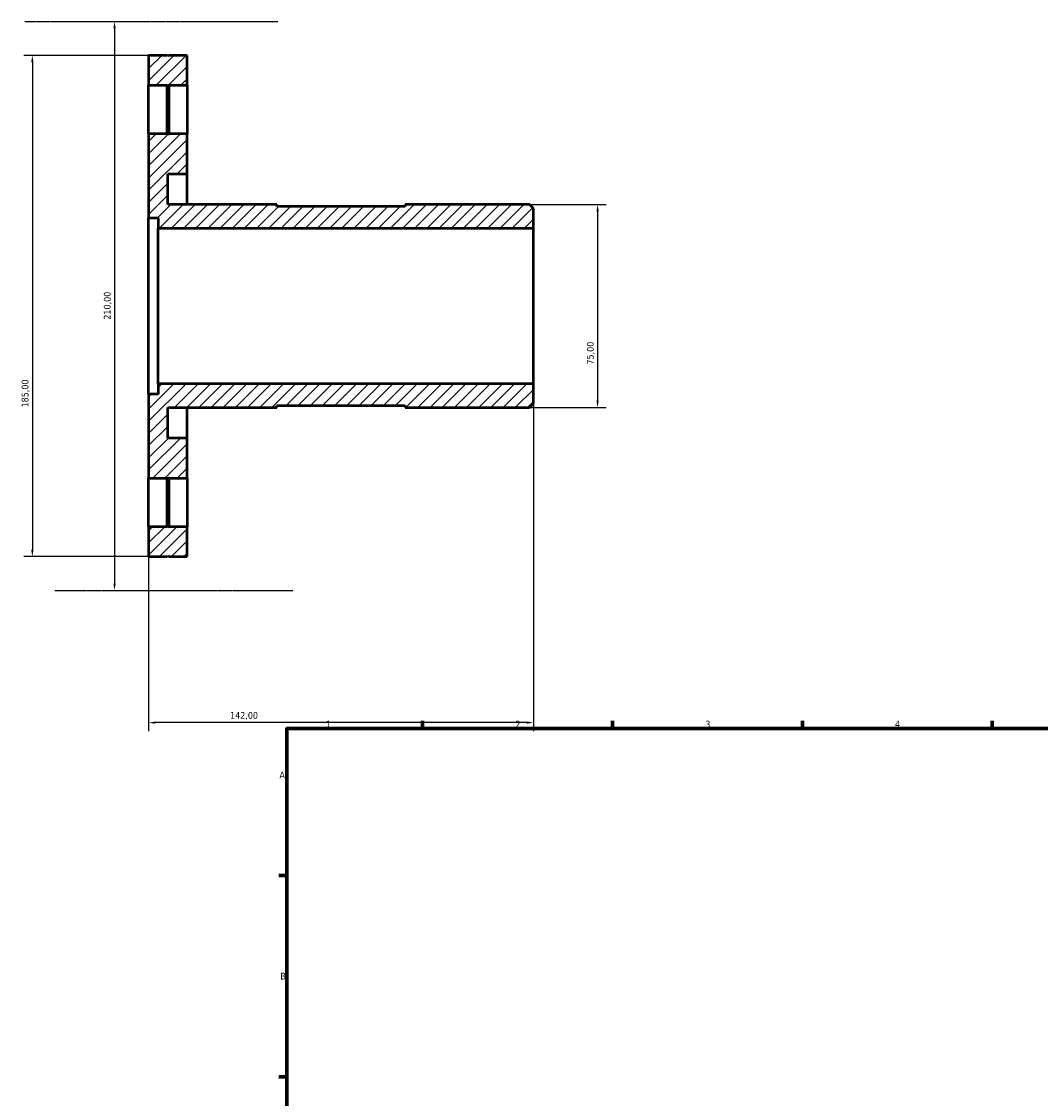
# Model space of a CAD drawing. Header units: millimetres. Extents: x -78 to 903, y -108 to 840.
# Tile 2 of 4: x -78 to 298, y 437 to 835. Entities that reach past the tile are written whole.
import ezdxf

# ---------------------------------------------------------------- set-up
doc = ezdxf.new("R2010")
doc.units = ezdxf.units.MM
doc.linetypes.add('CHAIN', pattern=[0.7087, 0.4724, -0.0591, 0.1181, -0.0591])
for name, color, linetype, lineweight in [('Border (ISO)', 7, 'Continuous', 70), ('Centerline (ISO)', 7, 'Continuous', 25), ('Dimension (ISO)', 7, 'Continuous', 25), ('Hatch (ISO)', 7, 'Continuous', 18), ('Visible (ISO)', 7, 'Continuous', 50)]:
    doc.layers.add(name, color=color, linetype=linetype, lineweight=lineweight)
doc.styles.add('Note Text (ISO)', font='tahoma.ttf')
doc.dimstyles.new('Default (ISO)', dxfattribs={"dimtxt": 2.5, "dimasz": 2.5, "dimexe": 3.175, "dimexo": 0, "dimgap": 0.762, "dimtad": 1, "dimrnd": 1e-08, "dimzin": 0, "dimtxsty": 'Note Text (ISO)', "dimcen": 0.09, "dimdle": 10, "dimclrd": 256, "dimclre": 256, "dimclrt": 232, "dimazin": 0, "dimtfac": 1.40208, "dimtmove": 0, "dimatfit": 3, "dimfxl": 1, "dimtolj": 1, "dimtzin": 0, "dimlwd": -1, "dimlwe": -1, "dimarcsym": 0})

# ---------------------------------------------------------------- blocks, each defined once
blk = doc.blocks.new('Borders Default Border')
at = {"layer": 'Border (ISO)'}
for p, q in [((70.08, 574), (70.08, 576.9)), ((140.17, 574), (140.17, 576.9)), ((210.25, 574), (210.25, 576.9)), ((280.33, 574), (280.33, 576.9)), ((20, 519.75), (17.1, 519.75)), ((20, 445.5), (17.1, 445.5))]:
    blk.add_line(p, q, dxfattribs=at)
at = {"layer": 'Border (ISO)', "flags": 128}
blk.add_lwpolyline([(20, 20), (20, 574), (821, 574), (821, 20), (20, 20)], dxfattribs=at)
at = {"layer": 'Border (ISO)', "color": 232, "true_color": 0xca0064, "char_height": 2.5, "attachment_point": 7, "style": 'Note Text (ISO)'}
for s, insert in [('1', (34.48, 574.4)), ('2', (104.37, 574.4)), ('3', (174.43, 574.35)), ('4', (244.42, 574.4)), ('A', (17.29, 555.62)), ('B', (17.59, 481.37))]:
    blk.add_mtext(s, dxfattribs=dict(at, insert=insert))
blk = doc.blocks.new('*D7')
at = {"layer": 'Defpoints', "color": 0, "transparency": 16777216}
for p in [(109.5, 767.5), (109.5, 692.5), (134.68, 692.5)]:
    blk.add_point(p, dxfattribs=at)
at = {"layer": 'Dimension (ISO)', "transparency": 16777216}
for p, q in [((109.5, 767.5), (137.86, 767.5)), ((134.68, 765), (134.68, 695)), ((109.5, 692.5), (137.86, 692.5))]:
    blk.add_line(p, q, dxfattribs=at)
for points in [[(134.27, 765), (135.1, 765), (134.68, 767.5)], [(134.27, 695), (135.1, 695), (134.68, 692.5)]]:
    blk.add_solid(points, dxfattribs=at)
at = {"layer": 'Dimension (ISO)', "color": 232, "true_color": 0xca0064, "transparency": 16777216, "insert": (130.75, 708.38), "char_height": 2.5, "attachment_point": 1, "rotation": 90, "style": 'Note Text (ISO)'}
blk.add_mtext('\\A1;75,00', dxfattribs=at)
blk = doc.blocks.new('*D8')
at = {"layer": 'Defpoints', "color": 0, "transparency": 16777216}
for p in [(-29.97, 835), (-43.59, 625), (-29.63, 625)]:
    blk.add_point(p, dxfattribs=at)
at = {"layer": 'Dimension (ISO)', "transparency": 16777216}
blk.add_line((-43.59, 832.5), (-43.59, 627.5), dxfattribs=at)
for points in [[(-44.01, 832.5), (-43.17, 832.5), (-43.59, 835)], [(-44.01, 627.5), (-43.17, 627.5), (-43.59, 625)]]:
    blk.add_solid(points, dxfattribs=at)
at = {"layer": 'Dimension (ISO)', "color": 232, "true_color": 0xca0064, "transparency": 16777216, "insert": (-47.53, 724.95), "char_height": 2.5, "attachment_point": 1, "rotation": 90, "style": 'Note Text (ISO)'}
blk.add_mtext('\\A1;210,00', dxfattribs=at)
blk = doc.blocks.new('*D9')
at = {"layer": 'Defpoints', "color": 0, "transparency": 16777216}
for p in [(-23.6, 822.5), (-73.91, 637.5), (-23.6, 637.5)]:
    blk.add_point(p, dxfattribs=at)
at = {"layer": 'Dimension (ISO)', "transparency": 16777216}
for p, q in [((-23.6, 822.5), (-77.09, 822.5)), ((-73.91, 820), (-73.91, 640)), ((-23.6, 637.5), (-77.09, 637.5))]:
    blk.add_line(p, q, dxfattribs=at)
for points in [[(-74.33, 820), (-73.49, 820), (-73.91, 822.5)], [(-74.33, 640), (-73.49, 640), (-73.91, 637.5)]]:
    blk.add_solid(points, dxfattribs=at)
at = {"layer": 'Dimension (ISO)', "color": 232, "true_color": 0xca0064, "transparency": 16777216, "insert": (-77.85, 692.55), "char_height": 2.5, "attachment_point": 1, "rotation": 90, "style": 'Note Text (ISO)'}
blk.add_mtext('\\A1;185,00', dxfattribs=at)
blk = doc.blocks.new('*D10')
at = {"layer": 'Defpoints', "color": 0, "transparency": 16777216}
for p in [(111, 701.25), (-31, 697.5), (-31, 576.19)]:
    blk.add_point(p, dxfattribs=at)
at = {"layer": 'Dimension (ISO)', "transparency": 16777216}
for p, q in [((111, 701.25), (111, 573.02)), ((-31, 697.5), (-31, 573.02)), ((108.5, 576.19), (-28.5, 576.19))]:
    blk.add_line(p, q, dxfattribs=at)
for points in [[(-28.5, 576.61), (-28.5, 575.77), (-31, 576.19)], [(108.5, 576.61), (108.5, 575.77), (111, 576.19)]]:
    blk.add_solid(points, dxfattribs=at)
at = {"layer": 'Dimension (ISO)', "color": 232, "true_color": 0xca0064, "transparency": 16777216, "insert": (-0.95, 580.13), "char_height": 2.5, "attachment_point": 1, "style": 'Note Text (ISO)'}
blk.add_mtext('\\A1;142,00', dxfattribs=at)

msp = doc.modelspace()

# ---------------------------------------------------------------- hatches: boundary and pattern name
at = {"layer": 'Hatch (ISO)'}
h = msp.add_hatch(dxfattribs=at)
h.set_pattern_fill('ANSI31', color=256, scale=25.4, style=0)
h.set_pattern_definition([(45, (0, 0), (-2.245064, 2.245064), [])])
h.paths.add_polyline_path([(-23.6, 648.5), (-23.9, 648.2), (-24.2, 648.5), (-31, 648.5), (-31, 637.5), (-24.2, 637.5), (-23.9, 637.8), (-23.6, 637.5), (-16.8, 637.5), (-16.8, 648.5)])
h.paths.add_polyline_path([(-23.9, 666.8), (-23.6, 666.5), (-16.8, 666.5), (-16.8, 681.25), (-23.9, 681.25), (-23.9, 692.5), (16.333, 692.5), (16.333, 693.25), (63.667, 693.25), (63.667, 692.5), (109.5, 692.5), (111, 694), (111, 701.25), (-27.45, 701.25), (-27.45, 697.5), (-31, 697.5), (-31, 666.5), (-24.2, 666.5)])
h.paths.add_polyline_path([(-23.9, 811.8), (-23.6, 811.5), (-16.8, 811.5), (-16.8, 822.5), (-23.6, 822.5), (-23.9, 822.2), (-24.2, 822.5), (-31, 822.5), (-31, 811.5), (-24.2, 811.5)])
h.paths.add_polyline_path([(-23.6, 793.5), (-23.9, 793.2), (-24.2, 793.5), (-31, 793.5), (-31, 762.5), (-27.45, 762.5), (-27.45, 758.75), (111, 758.75), (111, 766), (109.5, 767.5), (63.667, 767.5), (63.667, 766.75), (16.333, 766.75), (16.333, 767.5), (-23.9, 767.5), (-23.9, 778.75), (-16.8, 778.75), (-16.8, 793.5)])

# ---------------------------------------------------------------- linework, layer by layer
at = {"layer": 'Centerline (ISO)', "linetype": 'CHAIN'}
for p, q in [((-76.662, 835), (16.722, 835)), ((-65.622, 625), (22.242, 625))]:
    msp.add_line(p, q, dxfattribs=at)
at = {"layer": 'Visible (ISO)'}
for p, q in [((-24.2, 822.5), (-31, 822.5)), ((-31, 822.5), (-31, 811.5)), ((-23.9, 822.2), (-24.2, 822.5)), ((-23.6, 822.5), (-23.9, 822.2)), ((-16.8, 822.5), (-23.6, 822.5)), ((-16.8, 811.5), (-16.8, 822.5)), ((-31, 811.5), (-24.2, 811.5)), ((-31, 793.5), (-31, 811.5)), ((-24.2, 811.5), (-23.9, 811.8)), ((-24.2, 793.5), (-24.2, 811.5)), ((-23.9, 811.8), (-23.6, 811.5)), ((-23.9, 811.8), (-23.9, 793.2)), ((-23.6, 811.5), (-16.8, 811.5)), ((-23.6, 811.5), (-23.6, 793.5)), ((-16.8, 811.5), (-16.8, 793.5)), ((-24.2, 793.5), (-31, 793.5)), ((-31, 793.5), (-31, 762.5)), ((-23.9, 793.2), (-24.2, 793.5)), ((-23.6, 793.5), (-23.9, 793.2)), ((-16.8, 793.5), (-23.6, 793.5)), ((-16.8, 778.75), (-16.8, 793.5)), ((-23.9, 767.5), (-23.9, 778.75)), ((-23.9, 778.75), (-16.8, 778.75)), ((-16.8, 767.5), (-16.8, 778.75)), ((16.333, 767.5), (-23.9, 767.5)), ((16.333, 766.75), (16.333, 767.5)), ((109.5, 767.5), (63.667, 767.5)), ((63.667, 767.5), (63.667, 766.75)), ((111, 766), (109.5, 767.5)), ((63.667, 766.75), (16.333, 766.75)), ((111, 758.75), (111, 766)), ((-31, 762.5), (-27.45, 762.5)), ((-31, 697.5), (-31, 762.5)), ((-27.45, 762.5), (-27.45, 758.75)), ((-27.45, 758.75), (111, 758.75)), ((-27.45, 701.25), (-27.45, 758.75)), ((111, 701.25), (111, 758.75)), ((111, 701.25), (-27.45, 701.25)), ((-27.45, 701.25), (-27.45, 697.5)), ((111, 694), (111, 701.25)), ((-27.45, 697.5), (-31, 697.5)), ((-31, 697.5), (-31, 666.5)), ((-23.9, 681.25), (-23.9, 692.5)), ((-23.9, 692.5), (16.333, 692.5)), ((-16.8, 681.25), (-16.8, 692.5)), ((16.333, 692.5), (16.333, 693.25)), ((16.333, 693.25), (63.667, 693.25)), ((63.667, 693.25), (63.667, 692.5)), ((63.667, 692.5), (109.5, 692.5)), ((109.5, 692.5), (111, 694)), ((-16.8, 681.25), (-23.9, 681.25)), ((-16.8, 666.5), (-16.8, 681.25)), ((-31, 666.5), (-24.2, 666.5)), ((-31, 648.5), (-31, 666.5)), ((-24.2, 666.5), (-23.9, 666.8)), ((-24.2, 648.5), (-24.2, 666.5)), ((-23.9, 666.8), (-23.6, 666.5)), ((-23.9, 666.8), (-23.9, 648.2)), ((-23.6, 666.5), (-16.8, 666.5)), ((-23.6, 666.5), (-23.6, 648.5)), ((-16.8, 666.5), (-16.8, 648.5)), ((-24.2, 648.5), (-31, 648.5)), ((-31, 648.5), (-31, 637.5)), ((-23.9, 648.2), (-24.2, 648.5)), ((-23.6, 648.5), (-23.9, 648.2)), ((-16.8, 648.5), (-23.6, 648.5)), ((-16.8, 637.5), (-16.8, 648.5)), ((-31, 637.5), (-24.2, 637.5)), ((-24.2, 637.5), (-23.9, 637.8)), ((-23.9, 637.8), (-23.6, 637.5)), ((-23.6, 637.5), (-16.8, 637.5))]:
    msp.add_line(p, q, dxfattribs=at)

# ---------------------------------------------------------------- block references
msp.add_blockref('Borders Default Border', (0, 0))

# ---------------------------------------------------------------- dimensions: what is measured, and where the dimension line sits
at = {"layer": 'Dimension (ISO)'}
for base, p1, p2, angle, override, picture, middle in [((-43.59, 625), (-29.97, 835), (-29.631, 625), 270, {"dimdec": 2, "dimse1": 1, "dimse2": 1, "dimtp": 0, "dimtm": 0, "dimtdec": 2, "dimtofl": 0, "dimatfit": 1}, '*D8', (-43.59, 730)), ((-73.911, 637.5), (-23.6, 822.5), (-23.6, 637.5), 90, {"dimdec": 2, "dimtp": 0, "dimtm": 0, "dimtdec": 2, "dimtofl": 0, "dimatfit": 1}, '*D9', (-73.911, 697.5)), ((134.683, 692.5), (109.5, 767.5), (109.5, 692.5), 90, {"dimdec": 2, "dimtp": 0, "dimtm": 0, "dimtdec": 2, "dimtofl": 0, "dimatfit": 1}, '*D7', (134.683, 712.5)), ((-31, 576.19), (111, 701.25), (-31, 697.5), 180, {"dimdec": 2, "dimtp": 0, "dimtm": 0, "dimtdec": 2, "dimtofl": 0, "dimatfit": 1}, '*D10', (4, 576.19))]:
    dim = msp.add_linear_dim(base=base, p1=p1, p2=p2, angle=angle, dimstyle='Default (ISO)', override=override, dxfattribs=at)
    dim.commit()
    dim.dimension.update_dxf_attribs({"geometry": picture, "text_midpoint": middle, "dimtype": 160})

doc.saveas('drawing.dxf')
